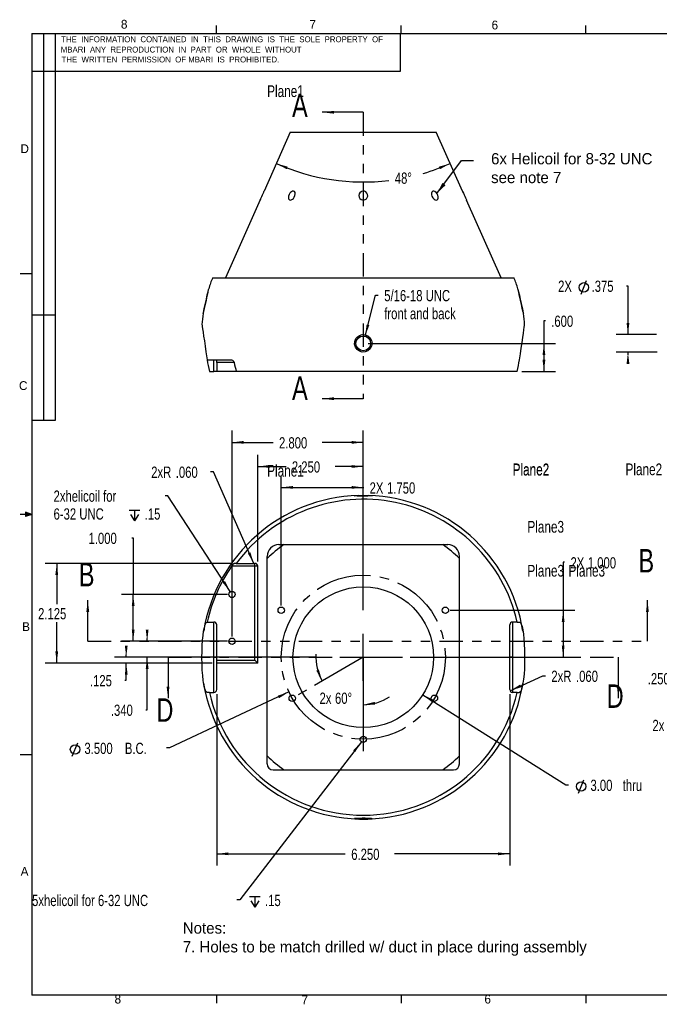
# Model space of a CAD drawing. Extents: x 0.5 to 16.5, y 0.3 to 10.8.
# Tile 1 of 3: x 0.5 to 7.3, y 0.3 to 10.8. Entities that reach past the tile are written whole.
import ezdxf

# ---------------------------------------------------------------- set-up
doc = ezdxf.new("R2010")
doc.units = 0
doc.header["$PDSIZE"] = -1
doc.linetypes.add('SLDCENTERLINES0', pattern=[0.75, 0.6, -0.05, 0.05, -0.05])
doc.linetypes.add('SLDSECTION0', pattern=[0.5, 0.25, -0.05, 0.05, -0.05, 0.05, -0.05])
doc.layers.get('0').update_dxf_attribs({"linetype": 'CONTINUOUS'})
doc.layers.get('DEFPOINTS').update_dxf_attribs({"linetype": 'CONTINUOUS'})
doc.dimstyles.new('SLDDIMSTYLE0', dxfattribs={"dimtxt": 0.12, "dimasz": 0.125, "dimexe": 0.125, "dimexo": 0.0625, "dimgap": 0.03, "dimtad": 0, "dimtih": 1, "dimtoh": 1, "dimdec": 3, "dimlfac": 2, "dimzin": 4, "dimtxsty": 'STANDARD', "dimcen": 0.09, "dimazin": 3, "dimtfac": 1, "dimtdec": 4, "dimtmove": 0, "dimatfit": 3, "dimtolj": 1, "dimtzin": 12})
doc.dimstyles.new('SLDDIMSTYLE1', dxfattribs={"dimtxt": 0.12, "dimasz": 0.125, "dimexe": 0.125, "dimexo": 0.0625, "dimgap": 0.03, "dimtad": 0, "dimtih": 1, "dimtoh": 1, "dimdec": 0, "dimlfac": 2, "dimzin": 12, "dimtxsty": 'STANDARD', "dimcen": 0.09, "dimazin": 3, "dimtfac": 1, "dimtdec": 4, "dimtofl": 0, "dimtmove": 0, "dimatfit": 3, "dimtolj": 1, "dimtzin": 12})
doc.dimstyles.new('SLDDIMSTYLE2', dxfattribs={"dimtxt": 0.12, "dimasz": 0.125, "dimexe": 0.125, "dimexo": 0.0625, "dimgap": 0.03, "dimtad": 0, "dimtih": 1, "dimtoh": 1, "dimdec": 3, "dimlfac": 2, "dimzin": 12, "dimtxsty": 'STANDARD', "dimcen": 0.09, "dimazin": 3, "dimtfac": 1, "dimtdec": 4, "dimtofl": 0, "dimtmove": 0, "dimatfit": 3, "dimtolj": 1, "dimtzin": 12})
doc.dimstyles.new('SLDDIMSTYLE3', dxfattribs={"dimtxt": 0.12, "dimasz": 0.125, "dimexe": 0.125, "dimexo": 0.0625, "dimgap": 0.03, "dimtad": 0, "dimtih": 1, "dimtoh": 1, "dimdec": 3, "dimlfac": 2, "dimzin": 4, "dimtxsty": 'STANDARD', "dimcen": 0.09, "dimazin": 3, "dimtfac": 1, "dimtdec": 4, "dimtofl": 0, "dimtmove": 0, "dimatfit": 3, "dimtolj": 1, "dimtzin": 12})
doc.dimstyles.new('SLDDIMSTYLE4', dxfattribs={"dimtxt": 0.12, "dimasz": 0.125, "dimexe": 0.125, "dimexo": 0.0625, "dimgap": 0.03, "dimtad": 0, "dimtih": 1, "dimtoh": 1, "dimdec": 3, "dimlfac": 2, "dimzin": 4, "dimtxsty": 'STANDARD', "dimcen": 0.09, "dimazin": 3, "dimtfac": 1, "dimtdec": 4, "dimtofl": 0, "dimtmove": 0, "dimatfit": 3, "dimtolj": 1, "dimtzin": 12})
doc.dimstyles.new('SLDDIMSTYLE5', dxfattribs={"dimtxt": 0.12, "dimasz": 0.125, "dimexe": 0.125, "dimexo": 0.0625, "dimgap": 0.03, "dimtad": 0, "dimtih": 1, "dimtoh": 1, "dimdec": 3, "dimlfac": 2, "dimzin": 12, "dimtxsty": 'STANDARD', "dimcen": 0.09, "dimazin": 3, "dimtfac": 1, "dimtdec": 4, "dimtmove": 0, "dimatfit": 3, "dimtolj": 1, "dimtzin": 12})
doc.dimstyles.new('SLDDIMSTYLE6', dxfattribs={"dimtxt": 0.12, "dimasz": 0.125, "dimexe": 0.125, "dimexo": 0.0625, "dimgap": 0.03, "dimtad": 0, "dimtih": 1, "dimtoh": 1, "dimlfac": 2, "dimzin": 4, "dimtxsty": 'STANDARD', "dimcen": 0.09, "dimazin": 3, "dimtfac": 1, "dimtdec": 4, "dimtmove": 0, "dimatfit": 3, "dimtolj": 1, "dimtzin": 12})
doc.dimstyles.new('SLDDIMSTYLE7', dxfattribs={"dimtxt": 0.12, "dimasz": 0.125, "dimexe": 0.125, "dimexo": 0.0625, "dimgap": 0.03, "dimtad": 0, "dimtih": 1, "dimtoh": 1, "dimdec": 3, "dimlfac": 2, "dimzin": 4, "dimtxsty": 'STANDARD', "dimcen": 0.09, "dimazin": 3, "dimtfac": 1, "dimtdec": 4, "dimtofl": 0, "dimtmove": 0, "dimatfit": 3, "dimtolj": 1, "dimtzin": 12})
doc.dimstyles.new('SLDDIMSTYLE8', dxfattribs={"dimtxt": 6, "dimasz": 0.125, "dimexe": 0, "dimexo": 0.0625, "dimgap": 1.5, "dimtad": 0, "dimtih": 1, "dimtoh": 1, "dimdec": 0, "dimzin": 0, "dimtxsty": 'STANDARD', "dimcen": 0.09, "dimazin": 3, "dimtfac": 1, "dimtdec": 0, "dimtofl": 0, "dimtmove": 0, "dimatfit": 3, "dimtolj": 1, "dimtzin": 0})

# ---------------------------------------------------------------- blocks, each defined once
blk = doc.blocks.new('*D0')
at = {"color": 7, "linetype": 'CONTINUOUS'}
for p, q in [((3.368, 3.625), (2.094, 3.029)), ((2.094, 3.029), (2.064, 3.029))]:
    blk.add_line(p, q, dxfattribs=at)
at = {"color": 7}
blk.add_line((1.058, 2.94), (1.116, 3.084), dxfattribs=at)
blk.add_circle((1.087, 3.012), 0.0504, dxfattribs=at)
blk.add_solid([(3.368, 3.625), (3.249, 3.585), (3.261, 3.558)], dxfattribs=at)
at = {"layer": 'DEFPOINTS', "color": 7}
for p in [(4.954, 4.366), (3.368, 3.625)]:
    blk.add_point(p, dxfattribs=at)
at = {"color": 7, "width": 0.75}
for s, p in [('3.500', (1.187, 2.964)), (' B.C.', (1.585, 2.964))]:
    blk.add_text(s, height=0.12, dxfattribs=at).set_placement(p)
blk = doc.blocks.new('*D1')
at = {"color": 7, "linetype": 'CONTINUOUS'}
for start, end in [(176.4519, 209.9636), (270, 303.5117)]:
    blk.add_arc((4.161, 3.995), 0.506, start, end, dxfattribs=at)
at = {"color": 7}
for points in [[(3.722, 3.742), (3.687, 3.863), (3.66, 3.852)], [(4.161, 3.489), (4.287, 3.489), (4.283, 3.519)]]:
    blk.add_solid(points, dxfattribs=at)
at = {"layer": 'DEFPOINTS', "color": 7}
for p in [(4.161, 3.995), (4.161, 3.995), (3.403, 3.558), (4.161, 3.12)]:
    blk.add_point(p, dxfattribs=at)
at = {"color": 7, "width": 0.75}
for s, p in [('2x', (3.694, 3.498)), ('60%%d', (3.859, 3.498))]:
    blk.add_text(s, height=0.12, dxfattribs=at).set_placement(p)
blk = doc.blocks.new('*D2')
at = {"color": 7, "linetype": 'CONTINUOUS'}
for p, q in [((2.756, 4.995), (0.767, 4.995)), ((0.892, 4.995), (0.892, 4.559)), ((0.892, 3.933), (0.892, 4.369)), ((2.548, 3.933), (0.767, 3.933))]:
    blk.add_line(p, q, dxfattribs=at)
at = {"color": 7}
for points in [[(0.892, 4.995), (0.877, 4.87), (0.907, 4.87)], [(0.892, 3.933), (0.907, 4.058), (0.877, 4.058)]]:
    blk.add_solid(points, dxfattribs=at)
at = {"layer": 'DEFPOINTS', "color": 7}
for p in [(2.806, 4.995), (2.598, 3.933)]:
    blk.add_point(p, dxfattribs=at)
at = {"color": 7, "width": 0.75}
blk.add_text('2.125', height=0.12, dxfattribs=at).set_placement((0.693, 4.399))
blk = doc.blocks.new('*D3')
at = {"color": 7, "linetype": 'CONTINUOUS'}
for p, q in [((2.711, 4.165), (1.731, 4.165)), ((1.856, 4.165), (1.856, 4.195)), ((3.236, 3.995), (1.731, 3.995)), ((1.856, 3.435), (1.856, 3.995)), ((1.841, 3.435), (1.856, 3.435))]:
    blk.add_line(p, q, dxfattribs=at)
at = {"color": 7}
for points in [[(1.856, 4.165), (1.871, 4.29), (1.841, 4.29)], [(1.856, 3.995), (1.841, 3.87), (1.871, 3.87)]]:
    blk.add_solid(points, dxfattribs=at)
at = {"layer": 'DEFPOINTS', "color": 7}
for p in [(2.761, 4.165), (3.286, 3.995)]:
    blk.add_point(p, dxfattribs=at)
at = {"color": 7, "width": 0.75}
blk.add_text('.340', height=0.12, dxfattribs=at).set_placement((1.469, 3.37))
blk = doc.blocks.new('*D4')
at = {"color": 7, "linetype": 'CONTINUOUS'}
for p, q in [((1.692, 5.267), (1.707, 5.267)), ((1.707, 5.267), (1.707, 4.665)), ((2.711, 4.665), (1.582, 4.665)), ((1.707, 4.165), (1.707, 4.665)), ((2.711, 4.165), (1.582, 4.165))]:
    blk.add_line(p, q, dxfattribs=at)
at = {"color": 7}
for points in [[(1.707, 4.665), (1.692, 4.54), (1.722, 4.54)], [(1.707, 4.165), (1.722, 4.29), (1.692, 4.29)]]:
    blk.add_solid(points, dxfattribs=at)
at = {"layer": 'DEFPOINTS', "color": 7}
for p in [(2.761, 4.665), (2.761, 4.165)]:
    blk.add_point(p, dxfattribs=at)
at = {"color": 7, "width": 0.75}
blk.add_text('1.000', height=0.12, dxfattribs=at).set_placement((1.231, 5.202))
blk = doc.blocks.new('*D5')
at = {"color": 7, "linetype": 'CONTINUOUS'}
for p, q in [((2.761, 4.215), (2.761, 6.41)), ((4.161, 4.92), (4.161, 6.41)), ((2.761, 6.285), (3.199, 6.285)), ((4.161, 6.285), (3.723, 6.285))]:
    blk.add_line(p, q, dxfattribs=at)
at = {"color": 7}
for points in [[(2.761, 6.285), (2.886, 6.27), (2.886, 6.3)], [(4.161, 6.285), (4.036, 6.3), (4.036, 6.27)]]:
    blk.add_solid(points, dxfattribs=at)
at = {"layer": 'DEFPOINTS', "color": 7}
for p in [(4.161, 4.87), (2.761, 4.165)]:
    blk.add_point(p, dxfattribs=at)
at = {"color": 7, "width": 0.75}
blk.add_text('2.800', height=0.12, dxfattribs=at).set_placement((3.262, 6.22))
blk = doc.blocks.new('*D6')
at = {"color": 7, "linetype": 'CONTINUOUS'}
for p, q in [((3.286, 4.545), (3.286, 5.93)), ((4.161, 4.92), (4.161, 5.93)), ((3.286, 5.805), (4.161, 5.805)), ((4.161, 5.805), (4.165, 5.805))]:
    blk.add_line(p, q, dxfattribs=at)
at = {"color": 7}
for points in [[(3.286, 5.805), (3.411, 5.79), (3.411, 5.82)], [(4.161, 5.805), (4.036, 5.82), (4.036, 5.79)]]:
    blk.add_solid(points, dxfattribs=at)
at = {"layer": 'DEFPOINTS', "color": 7}
for p in [(4.161, 4.87), (3.286, 4.495)]:
    blk.add_point(p, dxfattribs=at)
at = {"color": 7, "width": 0.75}
for s, p in [('2X', (4.228, 5.739)), ('1.750', (4.414, 5.739))]:
    blk.add_text(s, height=0.12, dxfattribs=at).set_placement(p)
blk = doc.blocks.new('*D7')
at = {"color": 7, "linetype": 'CONTINUOUS'}
for p, q in [((2.563, 5.972), (2.533, 5.972)), ((2.994, 4.993), (2.563, 5.972))]:
    blk.add_line(p, q, dxfattribs=at)
at = {"color": 7}
blk.add_solid([(2.994, 4.993), (2.957, 5.113), (2.93, 5.101)], dxfattribs=at)
at = {"layer": 'DEFPOINTS', "color": 7}
for p in [(2.994, 4.993), (3.006, 4.965)]:
    blk.add_point(p, dxfattribs=at)
at = {"color": 7, "width": 0.75}
for s, p in [('2xR', (1.899, 5.907)), ('.060', (2.161, 5.907))]:
    blk.add_text(s, height=0.12, dxfattribs=at).set_placement(p)
blk = doc.blocks.new('*D8')
at = {"color": 7, "linetype": 'CONTINUOUS'}
for p, q in [((3.236, 3.995), (1.508, 3.995)), ((1.633, 3.995), (1.633, 4.025)), ((2.548, 3.933), (1.508, 3.933)), ((1.633, 3.751), (1.633, 3.933)), ((1.618, 3.751), (1.633, 3.751))]:
    blk.add_line(p, q, dxfattribs=at)
at = {"color": 7}
for points in [[(1.633, 3.995), (1.648, 4.12), (1.618, 4.12)], [(1.633, 3.933), (1.618, 3.808), (1.648, 3.808)]]:
    blk.add_solid(points, dxfattribs=at)
at = {"layer": 'DEFPOINTS', "color": 7}
for p in [(3.286, 3.995), (2.598, 3.933)]:
    blk.add_point(p, dxfattribs=at)
at = {"color": 7, "width": 0.75}
blk.add_text('.125', height=0.12, dxfattribs=at).set_placement((1.246, 3.685))
blk = doc.blocks.new('*D9')
at = {"color": 7, "linetype": 'CONTINUOUS'}
for p, q in [((3.036, 5.015), (3.036, 6.153)), ((4.161, 4.92), (4.161, 6.153)), ((3.036, 6.028), (3.337, 6.028)), ((4.161, 6.028), (3.86, 6.028))]:
    blk.add_line(p, q, dxfattribs=at)
at = {"color": 7}
for points in [[(3.036, 6.028), (3.161, 6.013), (3.161, 6.043)], [(4.161, 6.028), (4.036, 6.043), (4.036, 6.013)]]:
    blk.add_solid(points, dxfattribs=at)
at = {"layer": 'DEFPOINTS', "color": 7}
for p in [(3.036, 4.965), (4.161, 4.87)]:
    blk.add_point(p, dxfattribs=at)
at = {"color": 7, "width": 0.75}
blk.add_text('2.250', height=0.12, dxfattribs=at).set_placement((3.399, 5.963))
blk = doc.blocks.new('*D10')
at = {"color": 7, "linetype": 'CONTINUOUS'}
for p, q in [((4.14, 3.093), (2.843, 1.408)), ((2.843, 1.408), (2.813, 1.408))]:
    blk.add_line(p, q, dxfattribs=at)
at = {"color": 7}
for p, q in [((2.947, 1.445), (3.062, 1.445)), ((2.961, 1.399), (3.005, 1.33)), ((3.005, 1.445), (3.005, 1.33)), ((3.048, 1.399), (3.005, 1.33))]:
    blk.add_line(p, q, dxfattribs=at)
blk.add_solid([(4.14, 3.093), (4.052, 3.003), (4.075, 2.985)], dxfattribs=at)
at = {"layer": 'DEFPOINTS', "color": 7}
for p in [(4.14, 3.093), (4.182, 3.148)]:
    blk.add_point(p, dxfattribs=at)
at = {"color": 7, "width": 0.75}
for s, p in [('5xhelicoil for 6-32 UNC', (0.629, 1.343)), ('.15', (3.113, 1.343))]:
    blk.add_text(s, height=0.12, dxfattribs=at).set_placement(p)
blk = doc.blocks.new('*D11')
at = {"color": 7, "linetype": 'CONTINUOUS'}
for p, q in [((6.307, 5.007), (6.292, 5.007)), ((6.292, 5.007), (6.292, 4.495)), ((5.086, 4.495), (6.417, 4.495)), ((6.292, 4.495), (6.292, 3.995)), ((5.086, 3.995), (6.417, 3.995))]:
    blk.add_line(p, q, dxfattribs=at)
at = {"color": 7}
for points in [[(6.292, 4.495), (6.277, 4.37), (6.307, 4.37)], [(6.292, 3.995), (6.307, 4.12), (6.277, 4.12)]]:
    blk.add_solid(points, dxfattribs=at)
at = {"layer": 'DEFPOINTS', "color": 7}
for p in [(5.036, 4.495), (5.036, 3.995)]:
    blk.add_point(p, dxfattribs=at)
at = {"color": 7, "width": 0.75}
for s, p in [('2X', (6.37, 4.941)), ('1.000', (6.555, 4.941))]:
    blk.add_text(s, height=0.12, dxfattribs=at).set_placement(p)
blk = doc.blocks.new('*D12')
at = {"color": 7, "linetype": 'CONTINUOUS'}
for p, q in [((4.795, 3.595), (6.319, 2.636)), ((6.319, 2.636), (6.349, 2.636))]:
    blk.add_line(p, q, dxfattribs=at)
at = {"color": 7}
blk.add_line((6.454, 2.546), (6.512, 2.69), dxfattribs=at)
blk.add_circle((6.483, 2.618), 0.0504, dxfattribs=at)
blk.add_solid([(4.795, 3.595), (4.893, 3.516), (4.909, 3.542)], dxfattribs=at)
at = {"layer": 'DEFPOINTS', "color": 7}
for p in [(3.526, 4.395), (4.795, 3.595)]:
    blk.add_point(p, dxfattribs=at)
at = {"color": 7, "width": 0.75}
for s, p in [('3.00', (6.583, 2.57)), (' thru', (6.893, 2.57))]:
    blk.add_text(s, height=0.12, dxfattribs=at).set_placement(p)
blk = doc.blocks.new('*D13')
at = {"color": 7, "linetype": 'CONTINUOUS'}
for p, q in [((2.078, 5.717), (2.048, 5.717)), ((2.742, 4.694), (2.078, 5.717))]:
    blk.add_line(p, q, dxfattribs=at)
at = {"color": 7}
for p, q in [((1.664, 5.564), (1.779, 5.564)), ((1.722, 5.564), (1.722, 5.449)), ((1.678, 5.518), (1.722, 5.449)), ((1.765, 5.518), (1.722, 5.449))]:
    blk.add_line(p, q, dxfattribs=at)
blk.add_solid([(2.742, 4.694), (2.687, 4.807), (2.661, 4.791)], dxfattribs=at)
at = {"layer": 'DEFPOINTS', "color": 7}
for p in [(2.742, 4.694), (2.78, 4.636)]:
    blk.add_point(p, dxfattribs=at)
at = {"color": 7, "width": 0.75}
for s, p in [('2xhelicoil for', (0.858, 5.652)), ('6-32 UNC', (0.858, 5.462)), ('.15', (1.83, 5.462))]:
    blk.add_text(s, height=0.12, dxfattribs=at).set_placement(p)
blk = doc.blocks.new('*D14')
at = {"color": 7, "linetype": 'CONTINUOUS'}
for p, q in [((2.598, 3.6), (2.598, 1.775)), ((5.723, 3.6), (5.723, 1.775)), ((2.598, 1.9), (3.969, 1.9)), ((5.723, 1.9), (4.493, 1.9))]:
    blk.add_line(p, q, dxfattribs=at)
at = {"color": 7}
for points in [[(2.598, 1.9), (2.723, 1.885), (2.723, 1.915)], [(5.723, 1.9), (5.598, 1.915), (5.598, 1.885)]]:
    blk.add_solid(points, dxfattribs=at)
at = {"layer": 'DEFPOINTS', "color": 7}
for p in [(2.598, 3.65), (5.723, 3.65)]:
    blk.add_point(p, dxfattribs=at)
at = {"color": 7, "width": 0.75}
blk.add_text('6.250', height=0.12, dxfattribs=at).set_placement((4.032, 1.835))
blk = doc.blocks.new('*D15')
at = {"color": 7, "linetype": 'CONTINUOUS'}
for p, q in [((5.726, 3.638), (6.074, 3.798)), ((6.074, 3.798), (6.104, 3.798))]:
    blk.add_line(p, q, dxfattribs=at)
at = {"color": 7}
blk.add_solid([(5.726, 3.638), (5.846, 3.676), (5.833, 3.704)], dxfattribs=at)
at = {"layer": 'DEFPOINTS', "color": 7}
for p in [(5.726, 3.638), (5.753, 3.65)]:
    blk.add_point(p, dxfattribs=at)
at = {"color": 7, "width": 0.75}
for s, p in [('2xR', (6.166, 3.732)), ('.060', (6.429, 3.732))]:
    blk.add_text(s, height=0.12, dxfattribs=at).set_placement(p)
blk = doc.blocks.new('*D16')
at = {"color": 7, "linetype": 'CONTINUOUS'}
for p, q in [((4.18, 7.416), (4.291, 7.854)), ((4.291, 7.854), (4.321, 7.854))]:
    blk.add_line(p, q, dxfattribs=at)
at = {"color": 7}
blk.add_solid([(4.18, 7.416), (4.225, 7.534), (4.196, 7.541)], dxfattribs=at)
at = {"layer": 'DEFPOINTS', "color": 7}
for p in [(4.18, 7.416), (4.142, 7.265)]:
    blk.add_point(p, dxfattribs=at)
at = {"color": 7, "width": 0.75}
for s, p in [('5/16-18 UNC ', (4.384, 7.789)), ('front and back', (4.384, 7.598))]:
    blk.add_text(s, height=0.12, dxfattribs=at).set_placement(p)
blk = doc.blocks.new('*D17')
at = {"color": 7, "linetype": 'CONTINUOUS'}
for p, q in [((6.102, 7.581), (6.087, 7.581)), ((6.087, 7.581), (6.087, 7.34)), ((4.211, 7.34), (6.212, 7.34)), ((6.087, 7.34), (6.087, 7.04)), ((5.852, 7.04), (6.212, 7.04))]:
    blk.add_line(p, q, dxfattribs=at)
at = {"color": 7}
for points in [[(6.087, 7.34), (6.072, 7.215), (6.102, 7.215)], [(6.087, 7.04), (6.102, 7.165), (6.072, 7.165)]]:
    blk.add_solid(points, dxfattribs=at)
at = {"layer": 'DEFPOINTS', "color": 7}
for p in [(4.161, 7.34), (5.802, 7.04)]:
    blk.add_point(p, dxfattribs=at)
at = {"color": 7, "width": 0.75}
blk.add_text('.600', height=0.12, dxfattribs=at).set_placement((6.165, 7.516))
blk = doc.blocks.new('*D18')
at = {"color": 7, "linetype": 'CONTINUOUS'}
for start, end in [(246, 276.8827), (286.2907, 294)]:
    blk.add_arc((4.161, 11.339), 2.279, start, end, dxfattribs=at)
at = {"color": 7}
for points in [[(3.234, 9.257), (3.344, 9.196), (3.355, 9.223)], [(5.088, 9.257), (4.967, 9.223), (4.978, 9.196)]]:
    blk.add_solid(points, dxfattribs=at)
at = {"layer": 'DEFPOINTS', "color": 7}
for p in [(3.382, 9.59), (4.94, 9.59), (3.103, 8.963), (5.219, 8.963)]:
    blk.add_point(p, dxfattribs=at)
at = {"color": 7, "width": 0.75}
blk.add_text('48%%d', height=0.12, dxfattribs=at).set_placement((4.497, 9.041))
blk = doc.blocks.new('*D21')
at = {"color": 7, "linetype": 'CONTINUOUS'}
for p, q in [((7.941, 3.771), (7.567, 3.771)), ((8.066, 3.771), (8.096, 3.771))]:
    blk.add_line(p, q, dxfattribs=at)
at = {"color": 7}
for points in [[(7.941, 3.771), (7.816, 3.786), (7.816, 3.756)], [(8.066, 3.771), (8.191, 3.756), (8.191, 3.786)]]:
    blk.add_solid(points, dxfattribs=at)
at = {"layer": 'DEFPOINTS', "color": 7}
for p in [(7.941, 3.65), (8.066, 3.495)]:
    blk.add_point(p, dxfattribs=at)
at = {"color": 7, "width": 0.75}
blk.add_text('.250', height=0.12, dxfattribs=at).set_placement((7.194, 3.706))
blk = doc.blocks.new('*D22')
at = {"color": 7, "linetype": 'CONTINUOUS'}
for p, q in [((8.691, 3.758), (8.691, 3.149)), ((7.941, 3.274), (7.87, 3.274)), ((8.691, 3.274), (7.941, 3.274))]:
    blk.add_line(p, q, dxfattribs=at)
at = {"color": 7}
for points in [[(7.941, 3.274), (8.066, 3.259), (8.066, 3.289)], [(8.691, 3.274), (8.566, 3.289), (8.566, 3.259)]]:
    blk.add_solid(points, dxfattribs=at)
at = {"layer": 'DEFPOINTS', "color": 7}
for p in [(8.691, 3.808), (7.941, 3.62)]:
    blk.add_point(p, dxfattribs=at)
at = {"color": 7, "width": 0.75}
for s, p in [('2x', (7.244, 3.208)), ('1.500', (7.409, 3.208))]:
    blk.add_text(s, height=0.12, dxfattribs=at).set_placement(p)
blk = doc.blocks.new('*D26')
at = {"color": 7}
blk.add_line((6.483, 7.865), (6.541, 8.009), dxfattribs=at)
at = {"color": 7, "linetype": 'CONTINUOUS'}
for p, q in [((6.968, 7.954), (6.983, 7.954)), ((6.983, 7.954), (6.983, 7.434)), ((7.286, 7.434), (6.858, 7.434)), ((7.295, 7.247), (6.858, 7.247)), ((6.983, 7.247), (6.983, 7.217))]:
    blk.add_line(p, q, dxfattribs=at)
at = {"color": 7}
blk.add_circle((6.512, 7.937), 0.0504, dxfattribs=at)
for points in [[(6.983, 7.434), (6.998, 7.559), (6.968, 7.559)], [(6.983, 7.247), (6.968, 7.122), (6.998, 7.122)]]:
    blk.add_solid(points, dxfattribs=at)
at = {"layer": 'DEFPOINTS', "color": 7}
for p in [(7.336, 7.434), (7.345, 7.247)]:
    blk.add_point(p, dxfattribs=at)
at = {"color": 7, "width": 0.75}
for s, p in [('2X', (6.238, 7.889)), ('.375', (6.595, 7.889))]:
    blk.add_text(s, height=0.12, dxfattribs=at).set_placement(p)

msp = doc.modelspace()

# ---------------------------------------------------------------- linework, layer by layer
at = {"color": 255, "linetype": 'CONTINUOUS'}
for p, q in [((2.59475, 10.64207), (2.59475, 10.72687)), ((4.5635, 10.64207), (4.5635, 10.72687)), ((6.53225, 10.64207), (6.53225, 10.72687)), ((0.62625, 10.64207), (16.37625, 10.64207)), ((0.62625, 10.64207), (0.62625, 0.39207)), ((0.75125, 10.64207), (0.75125, 6.51707)), ((0.87625, 10.64207), (0.87625, 6.51707)), ((4.55649, 10.24038), (4.55649, 10.64207)), ((0.62625, 10.24038), (4.55649, 10.24038)), ((0.62625, 8.07957), (0.50125, 8.07957)), ((0.87625, 7.64207), (0.62625, 7.64207)), ((0.87625, 6.51707), (0.62625, 6.51707)), ((0.62625, 5.51707), (0.50125, 5.51707)), ((0.55907, 5.54108), (0.55907, 5.49449)), ((0.62625, 5.51707), (0.55907, 5.54108)), ((0.62625, 5.51707), (0.55907, 5.52611)), ((0.62625, 5.51707), (0.55907, 5.50677)), ((0.62625, 5.51707), (0.55907, 5.49449)), ((0.62625, 2.95457), (0.50125, 2.95457)), ((16.37625, 0.39207), (0.62625, 0.39207)), ((2.59475, 0.39207), (2.59475, 0.30727)), ((4.5635, 0.39207), (4.5635, 0.30727)), ((6.53225, 0.39207), (6.53225, 0.30727))]:
    msp.add_line(p, q, dxfattribs=at)
at = {"color": 7, "linetype": 'CONTINUOUS'}
for p, q in [((4.16091, 9.80326), (3.72291, 9.80326)), ((3.38229, 9.59036), (3.10287, 8.96277)), ((3.38229, 9.59036), (4.93952, 9.59036)), ((5.21914, 8.96234), (4.93952, 9.59036)), ((3.06083, 8.86834), (2.69219, 8.04036)), ((5.62963, 8.04036), (5.26114, 8.86801)), ((2.55311, 8.04036), (5.7687, 8.04036)), ((2.49583, 7.16536), (2.75655, 7.16536)), ((2.56841, 7.04036), (2.56841, 7.16536)), ((2.59841, 7.13536), (2.59841, 7.16536)), ((2.51945, 7.04036), (2.56841, 7.04036)), ((2.59841, 7.04036), (2.56841, 7.04036)), ((2.78351, 7.13536), (2.59841, 7.13536)), ((2.59841, 7.13536), (2.59841, 7.04036)), ((2.80629, 7.04036), (2.59841, 7.04036)), ((5.80236, 7.04036), (2.80629, 7.04036)), ((4.16091, 6.75061), (3.72291, 6.75061)), ((3.26091, 5.19527), (5.06091, 5.19527)), ((3.13591, 2.85777), (3.13591, 5.07027)), ((5.18591, 2.85777), (5.18591, 5.07027)), ((3.00591, 4.96527), (2.75655, 4.96527)), ((2.80629, 4.99527), (2.78351, 4.99527)), ((2.80629, 4.99527), (3.00591, 4.99527)), ((3.00591, 4.96527), (3.00591, 4.99527)), ((3.00591, 3.96277), (3.00591, 4.96527)), ((3.03591, 4.96527), (3.00591, 4.96527)), ((3.03591, 3.93277), (3.03591, 4.96527)), ((4.16091, 4.49527), (4.16091, 4.99527)), ((1.22285, 4.16527), (1.22285, 4.60327)), ((7.19031, 4.16527), (7.19031, 4.60327)), ((2.49583, 4.37027), (2.56841, 4.37027)), ((2.56841, 3.99527), (2.56841, 4.37027)), ((2.59841, 3.96277), (2.59841, 4.34027)), ((5.72341, 3.65027), (5.72341, 4.34027)), ((5.80236, 4.37027), (5.75341, 4.37027)), ((5.75341, 4.37027), (5.75341, 3.99527)), ((5.80236, 4.37027), (5.82599, 4.37027)), ((4.16091, 3.74527), (4.16091, 4.24527)), ((2.07876, 3.99527), (2.07876, 3.55727)), ((2.56841, 3.99527), (2.44044, 3.99527)), ((2.56841, 3.62027), (2.56841, 3.99527)), ((2.56841, 3.99527), (2.59841, 3.99527)), ((3.66091, 3.99527), (3.16091, 3.99527)), ((3.91091, 3.99527), (4.41091, 3.99527)), ((4.66091, 3.99527), (5.16091, 3.99527)), ((5.75341, 3.99527), (5.72341, 3.99527)), ((5.75341, 3.99527), (5.88137, 3.99527)), ((5.75341, 3.99527), (5.75341, 3.62027)), ((6.88015, 3.99527), (6.88015, 3.55727)), ((2.59841, 3.96277), (3.00591, 3.96277)), ((2.59841, 3.93277), (2.59841, 3.96277)), ((2.59841, 3.65027), (2.59841, 3.93277)), ((3.03591, 3.93277), (2.59841, 3.93277)), ((3.03591, 3.93277), (3.00591, 3.96277)), ((2.51945, 3.62027), (2.49583, 3.62027)), ((2.51945, 3.62027), (2.56841, 3.62027)), ((5.80236, 3.62027), (5.75341, 3.62027)), ((5.80236, 3.62027), (5.82599, 3.62027)), ((4.16091, 3.49527), (4.16091, 2.99527)), ((3.19841, 2.79527), (5.12341, 2.79527))]:
    msp.add_line(p, q, dxfattribs=at)
at = {"color": 7, "linetype": 'SLDSECTION0'}
for p, q in [((4.16091, 9.80326), (4.16091, 6.75061)), ((1.22285, 4.16527), (7.19031, 4.16527)), ((2.07876, 3.99527), (6.88015, 3.99527))]:
    msp.add_line(p, q, dxfattribs=at)
at = {"color": 255, "linetype": 'SLDCENTERLINES0'}
for q in [(3.40286, 3.55825), (4.16091, 3.12027)]:
    msp.add_line((4.16091, 3.99527), q, dxfattribs=at)
at = {"color": 7, "linetype": 'CONTINUOUS', "flags": 128}
for points in [[(3.06475, 8.8764), (3.06383, 8.87449), (3.06121, 8.86907), (3.06071, 8.86805), (3.06235, 8.87143), (3.06588, 8.87875), (3.07115, 8.88986), (3.07792, 8.90451), (3.08552, 8.92149), (3.09278, 8.93828), (3.09843, 8.9518), (3.1018, 8.96008), (3.10291, 8.96286), (3.10288, 8.96277)], [(3.37891, 8.94198), (3.36938, 8.92646), (3.36347, 8.90986), (3.36172, 8.89325), (3.3649, 8.87937), (3.37239, 8.87072), (3.38234, 8.86787), (3.39321, 8.86986), (3.40433, 8.87589), (3.41523, 8.88576), (3.42504, 8.8993), (3.43228, 8.91572), (3.43522, 8.93292), (3.43297, 8.94784), (3.42625, 8.95796), (3.41673, 8.96252), (3.40589, 8.96193), (3.3947, 8.95683), (3.38386, 8.94774), (3.37891, 8.94198)], [(4.13681, 8.95629), (4.12458, 8.94596), (4.11665, 8.9326), (4.11343, 8.91681), (4.11598, 8.89994), (4.12475, 8.88456), (4.13835, 8.87356), (4.15384, 8.86839), (4.16878, 8.86852), (4.18228, 8.87294), (4.19395, 8.88124), (4.20298, 8.89331), (4.20794, 8.90872), (4.20722, 8.92594), (4.20012, 8.94217), (4.18788, 8.95446), (4.17298, 8.9613), (4.15763, 8.96275), (4.1432, 8.95944), (4.13681, 8.95629)], [(4.89063, 8.95177), (4.88687, 8.93924), (4.88745, 8.92433), (4.89252, 8.9077), (4.90207, 8.89127), (4.9148, 8.87794), (4.92811, 8.87005), (4.93973, 8.86788), (4.94891, 8.87041), (4.95557, 8.87694), (4.95943, 8.88729), (4.95982, 8.90126), (4.95597, 8.91793), (4.94775, 8.93502), (4.9363, 8.94943), (4.92368, 8.95885), (4.91172, 8.96271), (4.90146, 8.96152), (4.8935, 8.95589), (4.89063, 8.95177)], [(5.22289, 8.95303), (5.22155, 8.95629), (5.21935, 8.96176), (5.219, 8.96261), (5.22053, 8.95882), (5.22376, 8.9509), (5.22861, 8.93928), (5.23493, 8.92459), (5.24232, 8.90797), (5.24989, 8.89151), (5.25624, 8.87811), (5.2601, 8.87013), (5.26113, 8.868)], [(2.50452, 7.88879), (2.5027, 7.88074), (2.49417, 7.84295), (2.48439, 7.79934), (2.47432, 7.75418), (2.46519, 7.71299), (2.45816, 7.68115), (2.45403, 7.66238), (2.45311, 7.6582), (2.45535, 7.66839), (2.46046, 7.69161), (2.468, 7.7257), (2.47729, 7.76752), (2.48738, 7.81268), (2.49704, 7.8557), (2.50501, 7.89096), (2.51025, 7.91407), (2.51224, 7.9228), (2.51211, 7.92225)], [(5.81723, 7.88909), (5.82519, 7.85382), (5.83469, 7.81156), (5.8448, 7.76632), (5.85431, 7.72348), (5.86201, 7.68864), (5.86697, 7.66607), (5.86877, 7.65788), (5.86737, 7.66425), (5.86301, 7.68411), (5.85607, 7.71551), (5.84718, 7.75561), (5.8372, 7.80036), (5.82729, 7.84454), (5.81874, 7.88242), (5.81268, 7.90915), (5.80979, 7.92189), (5.80995, 7.92118)], [(5.81306, 7.90749), (5.81381, 7.90415), (5.81723, 7.88909)], [(2.44044, 7.54036), (2.44121, 7.53509), (2.44347, 7.51956), (2.44717, 7.49412), (2.45221, 7.45966), (2.45849, 7.41683), (2.4658, 7.36714), (2.47405, 7.31132), (2.48295, 7.25148), (2.49583, 7.16536)], [(5.82599, 7.16536), (5.83549, 7.22882), (5.84467, 7.2905), (5.85328, 7.34863), (5.86108, 7.40156), (5.86782, 7.44743), (5.87335, 7.48527), (5.87748, 7.51357), (5.88017, 7.53205), (5.88137, 7.54036)], [(4.0942, 7.40624), (4.11976, 7.4246), (4.14995, 7.43347), (4.18137, 7.43185), (4.21047, 7.41994), (4.234, 7.39907), (4.24931, 7.37159), (4.25466, 7.34056), (4.24943, 7.30949), (4.2342, 7.2819), (4.21069, 7.26092), (4.18159, 7.24892), (4.15017, 7.24723), (4.11998, 7.25602), (4.09439, 7.2743), (4.07628, 7.30002), (4.0677, 7.33031), (4.06963, 7.36175), (4.08188, 7.39079), (4.0942, 7.40624)], [(2.75655, 7.16536), (2.76544, 7.16282), (2.77399, 7.15549), (2.77959, 7.14681), (2.78287, 7.13807), (2.78351, 7.13536)], [(4.0942, 5.71896), (4.11976, 5.71976), (4.14995, 5.72014), (4.18137, 5.72007), (4.21047, 5.71955), (4.234, 5.71865), (4.24931, 5.71745), (4.25466, 5.7161), (4.24943, 5.71474), (4.2342, 5.71354), (4.21069, 5.71262), (4.18159, 5.7121), (4.15017, 5.71203), (4.11998, 5.71241), (4.09439, 5.71321), (4.07628, 5.71433), (4.0677, 5.71565), (4.06963, 5.71702), (4.08188, 5.71829), (4.0942, 5.71896)], [(2.75655, 4.96527), (2.76544, 4.97736), (2.77399, 4.98752), (2.77959, 4.993), (2.78287, 4.99515), (2.78351, 4.99527)], [(2.44044, 3.99527), (2.44121, 4.05773), (2.44347, 4.11843), (2.44717, 4.17558), (2.45221, 4.22769), (2.45849, 4.27341), (2.4658, 4.31136), (2.47405, 4.34066), (2.48295, 4.36025), (2.49583, 4.37027)], [(5.82599, 4.37027), (5.83549, 4.36483), (5.84467, 4.34878), (5.85328, 4.3224), (5.86108, 4.28654), (5.86782, 4.24233), (5.87335, 4.19094), (5.87748, 4.13435), (5.88017, 4.07377), (5.88137, 3.99527)], [(2.49583, 3.62027), (2.48633, 3.62572), (2.47714, 3.64177), (2.46853, 3.66815), (2.46073, 3.70401), (2.454, 3.74822), (2.44847, 3.79961), (2.44434, 3.85619), (2.44165, 3.91677), (2.44044, 3.99527)], [(5.88137, 3.99527), (5.88061, 3.93281), (5.87835, 3.87212), (5.87464, 3.81496), (5.86961, 3.76286), (5.86333, 3.71714), (5.85601, 3.67918), (5.84776, 3.64988), (5.83887, 3.63029), (5.82599, 3.62027)], [(4.0942, 2.27159), (4.11976, 2.27079), (4.14995, 2.2704), (4.18137, 2.27047), (4.21047, 2.27099), (4.234, 2.2719), (4.24931, 2.2731), (4.25466, 2.27445), (4.24943, 2.2758), (4.2342, 2.27701), (4.21069, 2.27792), (4.18159, 2.27845), (4.15017, 2.27852), (4.11998, 2.27814), (4.09439, 2.27734), (4.07628, 2.27621), (4.0677, 2.27489), (4.06963, 2.27352), (4.08188, 2.27226), (4.0942, 2.27159)]]:
    msp.add_lwpolyline(points, dxfattribs=at)
at = {"color": 7, "linetype": 'CONTINUOUS'}
for centre, radius in [((4.16091, 7.34036), 0.07813), ((4.16091, 3.99527), 0.75), ((2.76091, 4.66527), 0.0345), ((3.28591, 4.49527), 0.0345), ((5.03591, 4.49527), 0.0345), ((2.76091, 4.16527), 0.0345), ((3.40314, 3.55777), 0.0345), ((4.91868, 3.55777), 0.0345), ((4.16091, 3.12027), 0.0345)]:
    msp.add_circle(centre, radius, dxfattribs=at)
at = {"color": 255, "linetype": 'SLDCENTERLINES0'}
msp.add_circle((4.16091, 3.99527), 0.875, dxfattribs=at)
at = {"color": 7, "linetype": 'CONTINUOUS'}
for centre, radius, start, end in [((4.16091, 7.41536), 1.725, 158.757328, 162.910775), ((4.16091, 7.41536), 1.725, 17.052574, 21.242672), ((4.16091, 7.41536), 1.725, 171.876027, 175.844184), ((4.16091, 7.41536), 1.725, 4.15552, 8.093849), ((4.16091, 7.41536), 1.68375, 188.538762, 192.868707), ((4.16091, 7.41536), 1.68375, 347.131293, 351.461238), ((4.16091, 7.41536), 1.40557, 191.490622, 195.473688), ((4.16091, 3.99527), 1.725, 91.789994, 170.680578), ((4.16091, 3.99527), 1.68375, 12.868707, 143.564757), ((4.16091, 3.99527), 1.725, 9.272661, 88.183103), ((3.26091, 5.07027), 0.125, 90, 180), ((4.16091, 3.99527), 1.46872, 125.210532, 134.257756), ((4.16091, 3.99527), 1.46872, 45.742244, 54.789468), ((5.06091, 5.07027), 0.125, 360, 90), ((4.16091, 3.99527), 1.70679, 145.366913, 167.307944), ((3.00591, 4.96527), 0.03, 0, 90), ((2.56841, 4.34027), 0.03, 0, 90), ((5.75341, 4.34027), 0.03, 90, 180), ((4.16091, 3.99527), 1.725, 189.271631, 268.204195), ((4.16091, 3.99527), 1.725, 271.818354, 350.680654), ((4.16091, 3.99527), 1.68375, 192.868707, 347.131293), ((2.56841, 3.65027), 0.03, 270, 0), ((5.75341, 3.65027), 0.03, 180, 270), ((4.16091, 3.99527), 1.46872, 225.742244, 234.789468), ((4.16091, 3.99527), 1.46872, 305.210532, 314.257756), ((3.19841, 2.85777), 0.0625, 180, 270), ((5.12341, 2.85777), 0.0625, 270, 0)]:
    msp.add_arc(centre, radius, start, end, dxfattribs=at)
for points in [[(3.72291, 9.80326), (3.84791, 9.78826), (3.84791, 9.81826)], [(3.72291, 6.75061), (3.84791, 6.73561), (3.84791, 6.76561)], [(1.22285, 4.60327), (1.20785, 4.47827), (1.23785, 4.47827)], [(7.19031, 4.60327), (7.17531, 4.47827), (7.20531, 4.47827)], [(2.07876, 3.55727), (2.09376, 3.68227), (2.06376, 3.68227)], [(6.88015, 3.55727), (6.89515, 3.68227), (6.86515, 3.68227)]]:
    msp.add_solid(points, dxfattribs=at)

# ---------------------------------------------------------------- texts
at = {"color": 7, "width": 0.75}
for s, height, p in [('Plane1', 0.125, (3.13591, 9.96536)), ('A', 0.25, (3.40114, 9.75178)), ('A', 0.25, (3.40114, 6.73791)), ('Plane1', 0.125, (3.13591, 5.92027)), ('Plane2', 0.125, (5.75343, 5.93527)), ('Plane2', 0.125, (5.75343, 5.93111)), ('Plane2', 0.125, (6.95684, 5.93527)), ('Plane3', 0.125, (5.91091, 5.32284)), ('B', 0.25, (7.09467, 4.89882)), ('B', 0.25, (1.12721, 4.7503)), ('Plane3', 0.125, (5.91091, 4.85452)), ('Plane3', 0.125, (6.34858, 4.85452)), ('D', 0.25, (6.7562, 3.45579)), ('D', 0.25, (1.95482, 3.30727))]:
    msp.add_text(s, height=height, dxfattribs=at).set_placement(p)
at = {"color": 7, "attachment_point": 1}
for s, insert, char_height in [('8', (1.57625, 10.78835), 0.09375), ('7', (3.58638, 10.7864), 0.09375), ('6', (5.52866, 10.77987), 0.09375), ('THE  INFORMATION  CONTAINED  IN  THIS  DRAWING  IS  THE  SOLE  PROPERTY  OF', (0.93888, 10.61208), 0.0625), ('MBARI  ANY  REPRODUCTION  IN  PART  OR  WHOLE  WITHOUT', (0.93496, 10.50243), 0.0625), ('THE  WRITTEN  PERMISSION  OF MBARI  IS  PROHIBITED.', (0.94279, 10.3967), 0.0625), ('D', (0.50499, 9.4617), 0.09375), ('6x Helicoil for 8-32 UNC\\Psee note 7', (5.52324, 9.36813), 0.12), ('C', (0.48937, 6.93702), 0.09375), ('B', (0.52278, 4.36836), 0.09375), ('A', (0.50716, 1.76), 0.09375), ('Notes: \\P7. Holes to be match drilled w/ duct in place during assembly', (2.23564, 1.16922), 0.12), ('8', (1.5084, 0.39845), 0.09375), ('7', (3.50156, 0.38997), 0.09375), ('6', (5.45232, 0.39845), 0.09375)]:
    msp.add_mtext(s, dxfattribs=dict(at, insert=insert, char_height=char_height))

# ---------------------------------------------------------------- dimensions: what is measured, and where the dimension line sits
dim = msp.add_angular_dim_2l(base=(3.68707, 9.10994), line1=((4.93952, 9.59036), (5.2189, 8.96286)), line2=((3.38229, 9.59036), (3.10291, 8.96286)), dimstyle='SLDDIMSTYLE1')
dim.commit()
dim.dimension.update_dxf_attribs({"geometry": '*D18', "text_midpoint": (4.16091, 9.06014), "dimtype": 162})
for base, p1, p2, text, dimstyle, picture, middle in [((6.98295, 7.43411), (7.3364, 7.43411), (7.34457, 7.24661), '2X%%c<>', 'SLDDIMSTYLE2', '*D26', (6.98295, 7.95408)), ((6.29202, 4.49527), (5.03591, 4.49527), (5.03591, 3.99527), '2X<>', 'SLDDIMSTYLE3', '*D11', (6.29202, 5.00652))]:
    dim = msp.add_linear_dim(base=base, p1=p1, p2=p2, angle=90, text=text, dimstyle=dimstyle)
    dim.commit()
    dim.dimension.update_dxf_attribs({"geometry": picture, "text_midpoint": middle, "dimtype": 160})
for p1, p2, text, dimstyle, picture, middle in [((4.14171, 7.26463), (4.1801, 7.41609), '5/16-18 UNC <>\\Pfront and back', 'SLDDIMSTYLE5', '*D16', (4.9641, 7.75874)), ((2.7797, 4.63634), (2.74212, 4.69421), '2xhelicoil for<>\\P6-32 UNC<HOLE-DEPTH>.15', 'SLDDIMSTYLE5', '*D13', (1.42133, 5.62214)), ((4.95354, 4.36589), (3.36828, 3.62465), '<> B.C.', 'SLDDIMSTYLE0', '*D0', (1.50848, 3.02896)), ((3.52636, 4.39508), (4.79546, 3.59546), '<> thru', 'SLDDIMSTYLE6', '*D12', (6.85369, 2.6357)), ((4.18196, 3.14761), (4.13986, 3.09294), '5xhelicoil for 6-32 UNC<HOLE-DEPTH>.15<>', 'SLDDIMSTYLE5', '*D10', (1.6893, 1.408))]:
    dim = msp.add_diameter_dim_2p(p1=p1, p2=p2, text=text, dimstyle=dimstyle)
    dim.commit()
    dim.dimension.update_dxf_attribs({"geometry": picture, "text_midpoint": middle, "dimtype": 163})
for base, p1, p2, angle, dimstyle, picture, middle in [((6.08741, 7.34036), (4.16091, 7.34036), (5.80236, 7.04036), 90, 'SLDDIMSTYLE3', '*D17', (6.08741, 7.58149)), ((1.70713, 4.16527), (2.76091, 4.16527), (2.76091, 4.66527), 90, 'SLDDIMSTYLE3', '*D4', (1.70713, 5.26682)), ((0.89205, 4.99527), (2.80629, 4.99527), (2.59841, 3.93277), 90, 'SLDDIMSTYLE2', '*D2', (0.89205, 4.46402)), ((1.85637, 3.99527), (3.28591, 3.99527), (2.76091, 4.16527), 90, 'SLDDIMSTYLE3', '*D3', (1.85637, 3.43504)), ((1.63345, 3.93277), (2.59841, 3.93277), (3.28591, 3.99527), 90, 'SLDDIMSTYLE2', '*D8', (1.63345, 3.75051)), ((8.06609, 3.77123), (8.06609, 3.49527), (7.94109, 3.65027), 180, 'SLDDIMSTYLE3', '*D21', (7.34907, 3.77123))]:
    dim = msp.add_linear_dim(base=base, p1=p1, p2=p2, angle=angle, dimstyle=dimstyle)
    dim.commit()
    dim.dimension.update_dxf_attribs({"geometry": picture, "text_midpoint": middle, "dimtype": 160})
for base, p1, p2, picture, middle in [((2.76091, 6.28497), (2.76091, 4.16527), (4.16091, 4.87027), '*D5', (3.46091, 6.28497)), ((3.03591, 6.02821), (3.03591, 4.96527), (4.16091, 4.87027), '*D9', (3.59841, 6.02821)), ((2.59841, 1.90008), (2.59841, 3.65027), (5.72341, 3.65027), '*D14', (4.23123, 1.90008))]:
    dim = msp.add_linear_dim(base=base, p1=p1, p2=p2, dimstyle='SLDDIMSTYLE3')
    dim.commit()
    dim.dimension.update_dxf_attribs({"geometry": picture, "text_midpoint": middle, "dimtype": 160})
for center, mpoint, dimstyle, picture, middle in [((3.00591, 4.96527), (2.99384, 4.99274), 'SLDDIMSTYLE4', '*D7', (2.18481, 5.97202)), ((5.75341, 3.65027), (5.72615, 3.63773), 'SLDDIMSTYLE7', '*D15', (6.45254, 3.7977))]:
    dim = msp.add_radius_dim(center=center, mpoint=mpoint, text='2x<>', dimstyle=dimstyle)
    dim.commit()
    dim.dimension.update_dxf_attribs({"geometry": picture, "text_midpoint": middle, "dimtype": 164})
for base, p1, p2, text, picture, middle in [((3.28591, 5.80458), (3.28591, 4.49527), (4.16091, 4.87027), '2X<>', '*D6', (4.51993, 5.80458)), ((8.69109, 3.27364), (8.69109, 3.80777), (7.94109, 3.62027), '2x<>', '*D22', (7.52596, 3.27364))]:
    dim = msp.add_linear_dim(base=base, p1=p1, p2=p2, text=text, dimstyle='SLDDIMSTYLE3')
    dim.commit()
    dim.dimension.update_dxf_attribs({"geometry": picture, "text_midpoint": middle, "dimtype": 160})
dim = msp.add_angular_dim_2l(base=(3.80279, 3.6375), line1=((3.40286, 3.55825), (4.16091, 3.99527)), line2=((4.16091, 3.99527), (4.16091, 3.12027)), text='2x<>', dimstyle='SLDDIMSTYLE1')
dim.commit()
dim.dimension.update_dxf_attribs({"geometry": '*D1', "text_midpoint": (3.90766, 3.55696), "dimtype": 162})

# ---------------------------------------------------------------- leaders
at = {"color": 255}
msp.add_leader([(4.9458, 8.938), (5.20927, 9.28863), (5.33427, 9.28863)], dimstyle='SLDDIMSTYLE8', dxfattribs=at)

doc.saveas('drawing.dxf')
